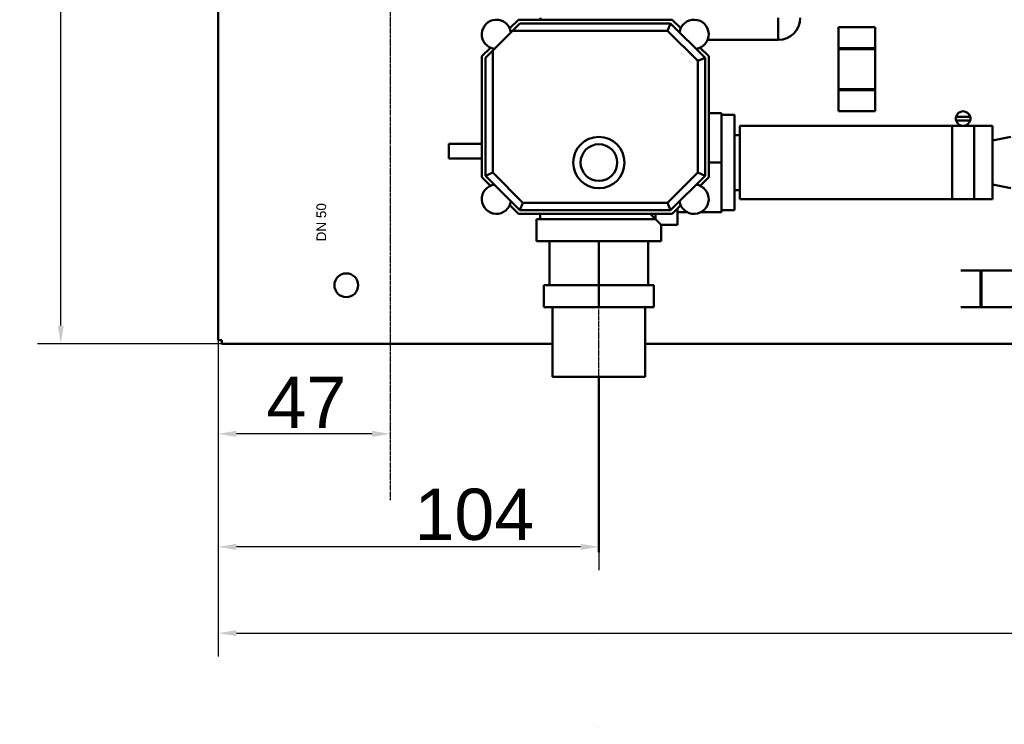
# Model space of a CAD drawing. Header units: millimetres. Extents: x 198383 to 706415, y -768832 to -310514.
# Tile 5 of 40: x 203449 to 204877, y -371279 to -370258. Entities that reach past the tile are written whole.
import ezdxf

# ---------------------------------------------------------------- set-up
doc = ezdxf.new("R2010")
doc.units = ezdxf.units.MM
doc.linetypes.add('CHAIN', pattern=[0.3543, 0.2362, -0.0295, 0.0591, -0.0295])
doc.linetypes.add('DIVIDE5', pattern=[38.1, 12.7, -6.35, 0, -6.35, 0, -6.35, 0, -6.35])
for name, color, linetype, lineweight in [('Bemaßungen(DIN)', 7, 'Continuous', 25), ('Mittellinie(DIN)', 7, 'Continuous', 25), ('Sichtbare Kanten(DIN)', 7, 'Continuous', 50), ('Sichtbare tangentiale Kanten(DIN)', 7, 'Continuous', 50), ('Symbole(DIN)', 7, 'Continuous', 25), ('ZTI-DSP-potr_uzitkova', 142, 'DIVIDE5', 50)]:
    doc.layers.add(name, color=color, linetype=linetype, lineweight=lineweight)
doc.styles.add('Aktuell-DIN', font='arial.ttf')
doc.styles.add('DIN - Andere-03', font='arial.ttf')

msp = doc.modelspace()

# ---------------------------------------------------------------- linework, layer by layer
at = {"layer": 'Bemaßungen(DIN)', "color": 4, "linetype": 'Continuous', "lineweight": 25, "transparency": 16777216}
for p, q in [((203508.238, -370701.313), (203508.238, -368683.941)), ((203736.52, -370722.549), (203736.52, -371055.789)), ((203736.52, -370722.549), (203736.52, -371180.97)), ((203741.829, -370727.858), (203474.527, -370727.858)), ((203959.493, -370858.3), (203763.064, -370858.3)), ((204288.643, -371007.648), (204288.643, -371055.789)), ((204262.099, -371022.078), (203763.064, -371022.078)), ((203763.064, -371147.259), (205541.537, -371147.259))]:
    msp.add_line(p, q, dxfattribs=at)
at = {"layer": 'Bemaßungen(DIN)', "color": 7, "linetype": 'Continuous', "lineweight": 25, "transparency": 16777216}
msp.add_line((203736.52, -370722.549), (203736.52, -370892.012), dxfattribs=at)
at = {"layer": 'Bemaßungen(DIN)', "color": 4, "linetype": 'Continuous', "transparency": 16777216}
for points in [[(203503.814, -370701.313), (203512.662, -370701.313), (203508.238, -370727.858)], [(203763.064, -370853.876), (203763.064, -370862.725), (203736.52, -370858.3)], [(203959.493, -370853.876), (203959.493, -370862.725), (203986.037, -370858.3)], [(203763.064, -371017.654), (203763.064, -371026.502), (203736.52, -371022.078)], [(204262.099, -371017.654), (204262.099, -371026.502), (204288.643, -371022.078)], [(203763.064, -371142.835), (203763.064, -371151.683), (203736.52, -371147.259)]]:
    msp.add_solid(points, dxfattribs=at)
at = {"layer": 'Mittellinie(DIN)', "linetype": 'CHAIN', "ltscale": 23.990969}
for p, q in [((203986.037, -370024.771), (203986.037, -370954.341)), ((204288.643, -371007.648), (204288.643, -370648.225))]:
    msp.add_line(p, q, dxfattribs=at)
at = {"layer": 'Sichtbare Kanten(DIN)'}
for p, q in [((203736.52, -368662.705), (203736.52, -370722.549)), ((204159.349, -370270.521), (204171.848, -370258.022)), ((204163.429, -370273.949), (204174.047, -370263.331)), ((204171.848, -370258.022), (204394.82, -370258.022)), ((204392.621, -370263.331), (204174.047, -370263.331)), ((204392.621, -370263.331), (204388.223, -370273.949)), ((204442.6, -370313.31), (204392.621, -370263.331)), ((204394.82, -370258.022), (204407.319, -370270.521)), ((204689.463, -370268.64), (204636.374, -370268.64)), ((204636.374, -370268.64), (204636.374, -370299.046)), ((204689.463, -370299.046), (204689.463, -370268.64)), ((204163.429, -370273.949), (204134.686, -370302.692)), ((204446.36, -370287.221), (204548.778, -370287.221)), ((204118.759, -370311.111), (204131.257, -370298.613)), ((204118.759, -370486.304), (204118.759, -370311.111)), ((204124.068, -370313.31), (204134.686, -370302.692)), ((204435.411, -370298.613), (204447.909, -370311.111)), ((204447.909, -370311.111), (204447.909, -370486.304)), ((204689.463, -370299.046), (204636.374, -370299.046)), ((204636.374, -370299.046), (204636.374, -370300.493)), ((204636.374, -370300.493), (204636.374, -370358.891)), ((204689.463, -370300.493), (204636.374, -370300.493)), ((204689.463, -370300.493), (204689.463, -370299.046)), ((204689.463, -370358.891), (204689.463, -370300.493)), ((204124.068, -370313.31), (204124.068, -370484.105)), ((204431.983, -370317.708), (204442.6, -370313.31)), ((204442.6, -370484.105), (204442.6, -370313.31)), ((204689.463, -370358.891), (204636.374, -370358.891)), ((204636.374, -370358.891), (204636.374, -370360.339)), ((204689.463, -370360.339), (204636.374, -370360.339)), ((204636.374, -370360.339), (204636.374, -370390.608)), ((204689.463, -370360.339), (204689.463, -370358.891)), ((204689.463, -370390.608), (204689.463, -370360.339)), ((204447.909, -370393.399), (204466.49, -370393.399)), ((204466.49, -370465.069), (204466.49, -370393.399)), ((204485.071, -370396.053), (204466.49, -370396.053)), ((204485.071, -370396.053), (204485.071, -370534.084)), ((204689.463, -370390.608), (204636.374, -370390.608)), ((204806.595, -370398.708), (204827.157, -370398.708)), ((204827.157, -370404.016), (204806.595, -370404.016)), ((204493.035, -370425.252), (204485.071, -370425.252)), ((204493.035, -370411.98), (204493.035, -370518.157)), ((204859.347, -370411.98), (204493.035, -370411.98)), ((204800.949, -370518.157), (204800.949, -370411.98)), ((204832.803, -370411.98), (204800.949, -370411.98)), ((204832.803, -370411.98), (204832.803, -370518.157)), ((204859.347, -370411.98), (204859.347, -370518.157)), ((204070.979, -370459.022), (204070.979, -370437.787)), ((204118.759, -370437.787), (204070.979, -370437.787)), ((204859.347, -370433.215), (204885.891, -370427.906)), ((204118.759, -370459.022), (204070.979, -370459.022)), ((204447.909, -370465.069), (204466.49, -370465.069)), ((204466.49, -370536.738), (204466.49, -370465.069)), ((204134.686, -370479.707), (204124.068, -370484.105)), ((204431.983, -370479.707), (204442.6, -370484.105)), ((204131.257, -370498.802), (204118.759, -370486.304)), ((204124.068, -370484.105), (204174.047, -370534.084)), ((204392.621, -370534.084), (204442.6, -370484.105)), ((204447.909, -370486.304), (204435.411, -370498.802)), ((204859.347, -370496.922), (204885.891, -370502.231)), ((204493.035, -370504.885), (204485.071, -370504.885)), ((204178.445, -370523.466), (204174.047, -370534.084)), ((204388.223, -370523.466), (204392.621, -370534.084)), ((204859.347, -370518.157), (204493.035, -370518.157)), ((204832.803, -370518.157), (204800.949, -370518.157)), ((204171.848, -370539.393), (204159.349, -370526.894)), ((204394.82, -370539.393), (204171.848, -370539.393)), ((204174.047, -370534.084), (204392.621, -370534.084)), ((204203.701, -370547.356), (204203.701, -370539.393)), ((204370.931, -370547.356), (204362.967, -370539.393)), ((204370.931, -370547.356), (204370.931, -370539.393)), ((204407.319, -370526.894), (204394.82, -370539.393)), ((204402.784, -370531.429), (204402.784, -370555.319)), ((204402.784, -370536.738), (204416.393, -370536.738)), ((204436.954, -370536.738), (204466.49, -370536.738)), ((204485.071, -370534.084), (204466.49, -370534.084)), ((204370.931, -370547.356), (204198.392, -370547.356)), ((204198.392, -370579.209), (204198.392, -370547.356)), ((204370.931, -370547.356), (204378.894, -370555.319)), ((204378.894, -370579.209), (204378.894, -370555.319)), ((204402.784, -370555.319), (204378.894, -370555.319)), ((204378.894, -370579.209), (204198.392, -370579.209)), ((204216.973, -370579.209), (204216.973, -370642.916)), ((204288.643, -370579.209), (204288.643, -370642.916)), ((204360.313, -370579.209), (204360.313, -370642.916)), ((204841.973, -370621.68), (204813.739, -370621.68)), ((204843.42, -370621.68), (204841.973, -370621.68)), ((204841.973, -370674.769), (204841.973, -370621.68)), ((204901.818, -370621.68), (204843.42, -370621.68)), ((204843.42, -370674.769), (204843.42, -370621.68)), ((204209.01, -370642.916), (204209.01, -370674.769)), ((204288.643, -370642.916), (204209.01, -370642.916)), ((204368.276, -370642.916), (204288.643, -370642.916)), ((204288.643, -370642.916), (204288.643, -370674.769)), ((204368.276, -370642.916), (204368.276, -370674.769)), ((204209.01, -370674.769), (204288.643, -370674.769)), ((204221.486, -370775.638), (204221.486, -370674.769)), ((204288.643, -370674.769), (204368.276, -370674.769)), ((204355.8, -370775.638), (204355.8, -370674.769)), ((204813.739, -370674.769), (204841.973, -370674.769)), ((204841.973, -370674.769), (204843.42, -370674.769)), ((204843.42, -370674.769), (204901.818, -370674.769)), ((203736.52, -370722.549), (203741.829, -370722.549)), ((203741.829, -370722.549), (203741.829, -370727.858)), ((204221.486, -370727.858), (203741.829, -370727.858)), ((205562.773, -370727.858), (204355.8, -370727.858)), ((204355.8, -370775.638), (204221.486, -370775.638))]:
    msp.add_line(p, q, dxfattribs=at)
at = {"layer": 'Sichtbare Kanten(DIN)', "ltscale": 15}
for centre, radius in [((204288.643, -370465.069), 37.162), ((204288.643, -370465.069), 26.544), ((203922.331, -370642.916), 17.254)]:
    msp.add_circle(centre, radius, dxfattribs=at)
for centre, radius, start, end in [((204139.994, -370279.258), 21.236, 7.875183, 262.124817), ((204426.674, -370279.258), 21.236, 277.875183, 172.124817), ((204548.778, -370255.368), 31.853, 270, 0), ((204816.876, -370401.362), 10.618, 14.477512, 165.522488), ((204816.876, -370401.362), 10.618, 165.522488, 194.477512), ((204816.876, -370401.362), 10.618, 194.477512, 345.522488), ((204816.876, -370401.362), 10.618, 345.522488, 14.477512), ((204139.994, -370518.157), 21.236, 97.875183, 352.124817), ((204426.674, -370518.157), 21.236, 187.875183, 82.124817)]:
    msp.add_arc(centre, radius, start, end, dxfattribs=at)
at = {"layer": 'Sichtbare tangentiale Kanten(DIN)'}
for p, q in [((204204.135, -370258.022), (204204.135, -370255.368)), ((204548.778, -370255.368), (204548.778, -370287.221)), ((204163.429, -370273.949), (204388.223, -370273.949)), ((204388.223, -370273.949), (204431.983, -370317.708)), ((204134.686, -370479.707), (204134.686, -370302.692)), ((204431.983, -370317.708), (204431.983, -370479.707)), ((204178.445, -370523.466), (204134.686, -370479.707)), ((204431.983, -370479.707), (204388.223, -370523.466)), ((204388.223, -370523.466), (204178.445, -370523.466))]:
    msp.add_line(p, q, dxfattribs=at)
at = {"layer": 'ZTI-DSP-potr_uzitkova', "ltscale": 20}
msp.add_lwpolyline([(204288.643, -370775.638), (204288.643, -371321.93), (202421.881, -371321.93)], dxfattribs=at)

# ---------------------------------------------------------------- texts
at = {"layer": 'Bemaßungen(DIN)', "color": 4, "linetype": 'Continuous', "lineweight": 25, "transparency": 16777216, "char_height": 74.3243, "attachment_point": 1, "style": 'DIN - Andere-03'}
for s, insert in [('\\A1;47', (203806.549, -370775.482)), ('\\A1;104', (204021.348, -370937.688))]:
    msp.add_mtext(s, dxfattribs=dict(at, insert=insert))
at = {"layer": 'Symbole(DIN)', "color": 4, "insert": (203879.07, -370579.316), "char_height": 74.32425, "width": 294.29457, "attachment_point": 1, "rotation": 90, "style": 'Aktuell-DIN'}
msp.add_mtext('{\\fArial|b0|i0;\\H14.0000;DN 50}', dxfattribs=at)

doc.saveas('drawing.dxf')
